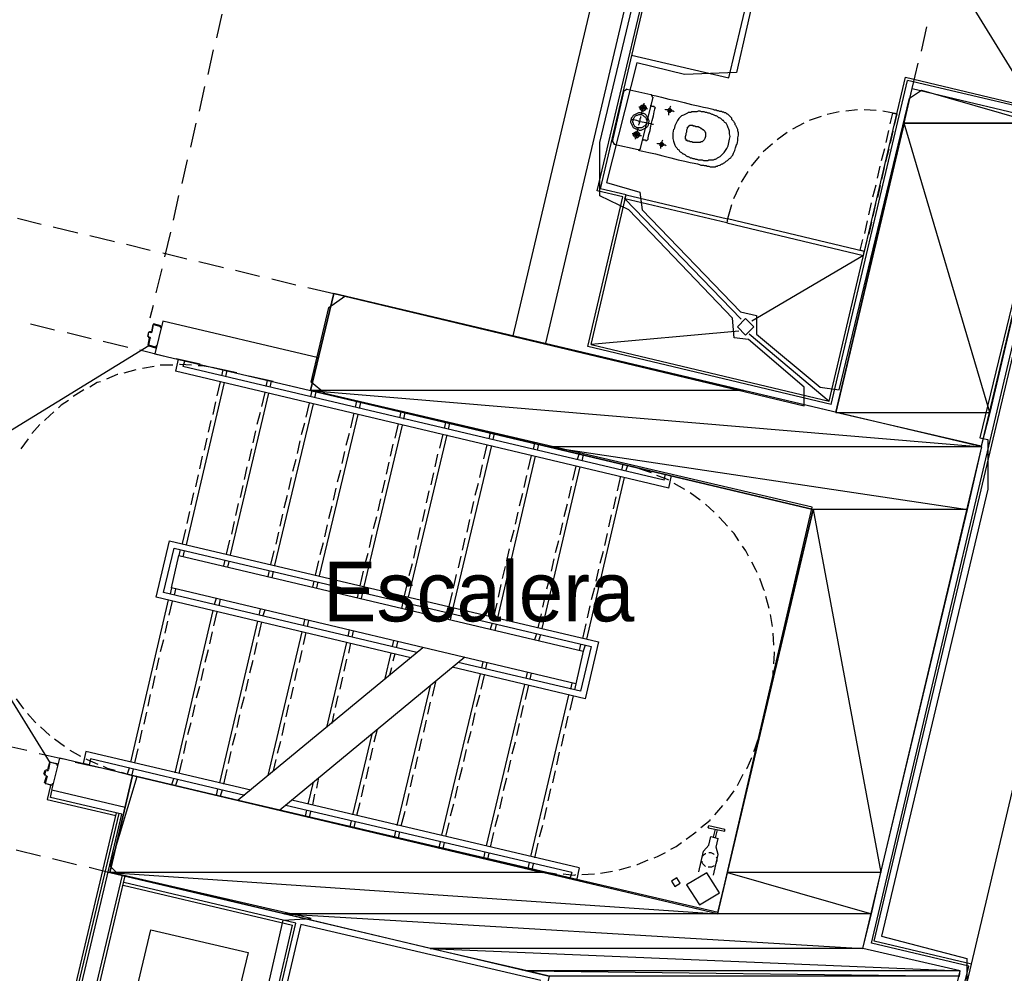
# Model space of a CAD drawing. Header units: feet. Extents: x -79 to 198, y -22 to 181.
# Tile 18 of 96: x 80 to 99, y 46 to 65. Entities that reach past the tile are written whole.
import ezdxf
from ezdxf.enums import TextEntityAlignment as Align

# ---------------------------------------------------------------- set-up
doc = ezdxf.new("R2010")
doc.units = ezdxf.units.FT
for name, color, linetype in [('A-AREA-COMUN', 252, 'CONTINUOUS'), ('A-AREA-UNIDAD', 30, 'CONTINUOUS'), ('A-LINEA', 7, 'CONTINUOUS'), ('A-MURO-CONCRETO', 8, 'CONTINUOUS'), ('A-NOMBRE-ESPACIO', 2, 'CONTINUOUS')]:
    doc.layers.add(name, color=color, linetype=linetype)

msp = doc.modelspace()

# ---------------------------------------------------------------- linework, layer by layer
at = {"layer": 'A-AREA-COMUN'}
msp.add_lwpolyline([(83.072, 39.04), (84.88, 46.9689), (85.44, 47.0044), (81.568, 47.8933), (81.408, 48.0533), (81.952, 49.8489), (93.6, 47.1289), (95.488, 55.2533), (85.712, 57.5289), (85.44, 57.76), (85.792, 59.2533), (86.112, 59.4844), (95.328, 57.28), (95.328, 57.6533), (94.208, 58.6133), (93.92, 58.6489), (93.888, 59.04), (91.808, 61.2089), (91.232, 61.4933), (91.232, 62.56), (92.56, 68.1244)], dxfattribs=at)
at = {"layer": 'A-AREA-UNIDAD'}
for points in [[(94.8, 67.6089), (93.968, 63.9644), (92.928, 63.9289), (91.968, 64.16), (91.36, 61.76), (92.032, 61.5644), (92.08, 61.2089), (94.048, 59.1644), (94.368, 59.0933), (94.368, 58.72), (95.648, 57.6533), (96.032, 57.6), (97.44, 63.4489), (97.68, 63.6089), (100.352, 62.8444), (98.848, 56.64), (99.008, 56.6044), (99.008, 55.6089), (96.88, 46.6489), (98.592, 46.2044), (98.592, 45.2444)], [(90.048, 45.76), (85.232, 46.88), (83.328, 38.8089)]]:
    msp.add_lwpolyline(points, dxfattribs=at)
at = {"layer": 'A-LINEA'}
for p, q in [((89.4933, 58.6844), (92.7733, 72.5911)), ((90.1467, 58.5378), (93.28, 71.7911)), ((91.1733, 61.5911), (92.76, 68.2711)), ((91.24, 61.6311), (92.7867, 68.2044)), ((93.8133, 63.8578), (94.7333, 67.7511)), ((97.7204, 66.8869), (99.9411, 63.2719)), ((83.5467, 64.6578), (83.6533, 65.1378)), ((97.68, 64.3911), (97.7867, 64.8844)), ((83.3733, 63.9244), (83.48, 64.4178)), ((91.8667, 64.3111), (93.8133, 63.8578)), ((97.4933, 63.6444), (97.6133, 64.1511)), ((95.8267, 57.3778), (97.36, 63.8711)), ((95.8667, 57.3111), (97.4, 63.8044)), ((97.36, 63.8711), (99.8133, 63.2844)), ((99.8, 63.2444), (97.4, 63.8044)), ((83.2, 63.1911), (83.3067, 63.6844)), ((91.48, 62.5778), (91.72, 63.6044)), ((91.7774, 63.6299), (91.7213, 63.5952)), ((91.7733, 63.6311), (92.2533, 63.5244)), ((92.2933, 63.4711), (92.04, 62.4444)), ((92.2921, 63.467), (92.2574, 63.5232)), ((96.4, 63.2178), (96.16, 63.1911)), ((96.7733, 63.2044), (96.5333, 63.2178)), ((95.6667, 63.0844), (95.4267, 63.0044)), ((96.0267, 63.1778), (95.7867, 63.1244)), ((97.1867, 63.1378), (97.1333, 62.9111)), ((83.0267, 62.4711), (83.1333, 62.9511)), ((95.32, 62.9511), (95.0933, 62.8311)), ((96.9733, 62.5644), (97.0267, 62.8044)), ((94.9867, 62.7644), (94.7867, 62.6178)), ((97.1067, 62.7911), (97.0533, 62.5511)), ((91.4813, 62.5819), (91.5159, 62.5257)), ((92, 62.4178), (91.5067, 62.5244)), ((91.9959, 62.4057), (92.0521, 62.4404)), ((94.6933, 62.5378), (94.5067, 62.3778)), ((96.88, 62.2044), (96.9467, 62.4444)), ((97.0267, 62.4311), (96.96, 62.1778)), ((82.8533, 61.7378), (82.96, 62.2178)), ((94.4267, 62.2844), (94.2667, 62.0844)), ((96.7333, 46.5511), (100.4133, 62.0978)), ((96.8, 61.8444), (96.8533, 62.0844)), ((96.9333, 62.0578), (96.88, 61.8178)), ((94.2, 61.9778), (94.0667, 61.7644)), ((94.0133, 61.6578), (93.9067, 61.4311)), ((96.7067, 61.4711), (96.7733, 61.7111)), ((96.8533, 61.6978), (96.8, 61.4578)), ((82.68, 61.0044), (82.7867, 61.4978)), ((90.9867, 58.4711), (91.6933, 61.4711)), ((91.6933, 61.4711), (91.1733, 61.5911)), ((91.7333, 61.4311), (94.0667, 59.0178)), ((91.7867, 61.4578), (91.7867, 61.4578)), ((93.8667, 61.3111), (93.7867, 61.0311)), ((96.6267, 61.1111), (96.68, 61.3511)), ((96.76, 61.3378), (96.7067, 61.0844)), ((79.5467, 61.0444), (80.0267, 60.9244)), ((80.2667, 60.8711), (80.76, 60.7511)), ((93.7333, 61.0044), (93.7333, 61.0044)), ((93.8133, 60.9778), (93.8133, 60.9778)), ((96.5467, 60.7378), (96.6, 60.9911)), ((96.68, 60.9644), (96.6267, 60.7244)), ((81, 60.6978), (81.4933, 60.5778)), ((82.5067, 60.2711), (82.6267, 60.7644)), ((81.7333, 60.5244), (82.2133, 60.4044)), ((82.4667, 60.3511), (82.9467, 60.2311)), ((96.52, 60.2978), (94.28, 58.9778)), ((96.4933, 60.3511), (96.4933, 60.3511)), ((83.1867, 60.1778), (83.68, 60.0578)), ((82.3333, 59.5511), (82.4533, 60.0311)), ((83.92, 60.0044), (84.4, 59.8844)), ((84.6533, 59.8311), (85.1333, 59.7111)), ((85.3733, 59.6578), (85.8933, 59.5378)), ((82.2133, 59.0444), (82.28, 59.2978)), ((79.8133, 58.9244), (80.2933, 58.8044)), ((82.2667, 58.9111), (82.24, 58.7644)), ((82.4267, 58.8844), (82.28, 58.9244)), ((82.28, 58.9111), (82.28, 58.9111)), ((82.4267, 58.8711), (82.4267, 58.8711)), ((80.5467, 58.7511), (81.0267, 58.6311)), ((82.1733, 58.6711), (82.1733, 58.6711)), ((82.1733, 58.6578), (82.2, 58.6578)), ((82.2267, 58.7644), (82.2, 58.7644)), ((82.2261, 58.6332), (82.2113, 58.6572)), ((82.2267, 58.7778), (82.2267, 58.7778)), ((82.2287, 58.7516), (82.2528, 58.7665)), ((94.0133, 58.7778), (91.0533, 58.5111)), ((94.2267, 58.7244), (95.8267, 57.3778)), ((78.5709, 56.2715), (82.1859, 58.4922)), ((81.2667, 58.5778), (81.76, 58.4578)), ((82.1867, 58.4978), (82.1867, 58.4978)), ((82.1867, 58.4844), (82.32, 58.4444)), ((82.32, 58.4578), (82.32, 58.4578)), ((95.8667, 57.3111), (90.9867, 58.4711)), ((91.0533, 58.5111), (95.8267, 57.3778)), ((82, 58.4044), (82.48, 58.2844)), ((82.2933, 58.0711), (82.0533, 58.0311)), ((82.6667, 58.0978), (82.4133, 58.0978)), ((82.7733, 58.2178), (82.72, 57.9778)), ((82.7333, 58.2311), (83.2133, 58.1244)), ((82.9067, 58.1911), (82.8667, 58.0711)), ((92.52, 55.7911), (82.8667, 58.0711)), ((81.92, 58.0044), (81.68, 57.9378)), ((92.6133, 55.6311), (82.72, 57.9778)), ((83.4533, 58.0578), (83.9467, 57.9511)), ((83.6667, 58.0044), (83.5333, 58.0311)), ((83.6667, 58.0044), (83.64, 57.8844)), ((83.7467, 57.9911), (83.72, 57.8711)), ((84.1867, 57.8844), (84.68, 57.7778)), ((83.6933, 57.7511), (82.9333, 54.4978)), ((83.6133, 57.7644), (83.5467, 57.4844)), ((84.56, 57.7911), (84.5333, 57.6711)), ((84.64, 57.7778), (84.6133, 57.6578)), ((84.92, 57.7111), (85.4267, 57.5911)), ((84.5867, 57.5378), (83.8133, 54.2978)), ((84.5067, 57.5511), (84.44, 57.2711)), ((85.4533, 57.5911), (85.4267, 57.4711)), ((85.5333, 57.5644), (85.5067, 57.4444)), ((83.52, 57.3644), (83.4667, 57.1111)), ((85.48, 57.3244), (84.7067, 54.0844)), ((85.4, 57.3378), (85.3333, 57.0578)), ((86.3467, 57.3778), (86.32, 57.2578)), ((86.4267, 57.3511), (86.4, 57.2311)), ((84.4133, 57.1511), (84.3467, 56.9111)), ((86.3733, 57.1111), (85.6, 53.8711)), ((86.2933, 57.1378), (86.2267, 56.8444)), ((87.24, 57.1644), (87.2133, 57.0444)), ((87.32, 57.1511), (87.2933, 57.0178)), ((80, 56.9111), (79.84, 56.7244)), ((83.4267, 56.9911), (83.3733, 56.7511)), ((85.3067, 56.9378), (85.24, 56.6978)), ((87.2667, 56.8978), (86.4933, 53.6578)), ((87.1867, 56.9244), (87.12, 56.6311)), ((88.1333, 56.9511), (88.1067, 56.8311)), ((88.2133, 56.9378), (88.1867, 56.8178)), ((84.32, 56.7778), (84.2667, 56.5378)), ((86.2, 56.7244), (86.1333, 56.4844)), ((88.16, 56.6978), (87.3867, 53.4444)), ((88.08, 56.7111), (88.0133, 56.4311)), ((89.0267, 56.7378), (89, 56.6178)), ((89.1067, 56.7244), (89.08, 56.6044)), ((79.76, 56.6178), (79.6133, 56.4178)), ((83.3467, 56.6311), (83.2933, 56.3911)), ((85.2133, 56.5778), (85.16, 56.3244)), ((87.08, 56.5111), (87.0267, 56.2711)), ((89.0533, 56.4844), (88.28, 53.2311)), ((88.96, 56.4978), (88.8933, 56.2178)), ((89.92, 56.5378), (89.8933, 56.4044)), ((90, 56.5111), (89.9733, 56.3911)), ((84.24, 56.4178), (84.1867, 56.1778)), ((86.1067, 56.3644), (86.0533, 56.1244)), ((87.9733, 56.3111), (87.92, 56.0578)), ((89.8533, 56.2844), (89.7867, 56.0044)), ((90.8133, 56.3244), (90.7733, 56.2044)), ((90.8933, 56.2978), (90.8667, 56.1778)), ((83.2533, 56.2711), (83.2, 56.0178)), ((85.1333, 56.2044), (85.0667, 55.9644)), ((87, 56.1511), (86.9467, 55.9111)), ((88.8667, 56.0978), (88.8133, 55.8444)), ((89.9333, 56.2711), (89.1733, 53.0311)), ((91.6933, 56.1111), (91.6667, 55.9911)), ((91.7867, 56.0844), (91.7467, 55.9644)), ((91.9067, 56.0578), (91.7867, 56.0844)), ((83.1733, 55.8978), (83.12, 55.6578)), ((84.1467, 56.0578), (84.0933, 55.8044)), ((86.0267, 55.9911), (85.96, 55.7511)), ((87.8933, 55.9378), (87.84, 55.6978)), ((90.8267, 56.0578), (90.0667, 52.8178)), ((90.7467, 56.0711), (90.68, 55.7911)), ((92.52, 55.7911), (92.5467, 55.9111)), ((85.04, 55.8444), (84.9867, 55.6044)), ((86.92, 55.7911), (86.8533, 55.5378)), ((88.7867, 55.7244), (88.72, 55.4844)), ((89.76, 55.8844), (89.7067, 55.6444)), ((91.72, 55.8444), (90.96, 52.6044)), ((91.64, 55.8711), (91.5733, 55.5778)), ((92.6133, 55.6311), (92.6667, 55.8844)), ((92.9333, 55.6044), (92.72, 55.7244)), ((83.08, 55.5378), (83.0267, 55.2978)), ((84.0667, 55.6844), (84.0133, 55.4444)), ((85.9333, 55.6311), (85.88, 55.3911)), ((87.8, 55.5778), (87.7467, 55.3378)), ((89.68, 55.5244), (89.6133, 55.2711)), ((90.6533, 55.6711), (90.6, 55.4311)), ((93.24, 55.3911), (93.04, 55.5378)), ((83.9733, 55.3244), (83.92, 55.0844)), ((84.96, 55.4844), (84.8933, 55.2311)), ((86.8267, 55.4178), (86.7733, 55.1778)), ((88.6933, 55.3644), (88.64, 55.1244)), ((90.5733, 55.3111), (90.5067, 55.0578)), ((91.5467, 55.4578), (91.4933, 55.2178)), ((93.52, 55.1511), (93.3467, 55.3111)), ((83, 55.1644), (82.9467, 54.9244)), ((84.8667, 55.1111), (84.8133, 54.8711)), ((85.8533, 55.2711), (85.7867, 55.0178)), ((87.72, 55.2044), (87.6667, 54.9644)), ((89.5867, 55.1511), (89.5333, 54.9111)), ((91.4533, 55.0978), (91.4, 54.8578)), ((83.8933, 54.9644), (83.84, 54.7111)), ((86.7467, 55.0578), (86.68, 54.8178)), ((88.6133, 55.0044), (88.56, 54.7511)), ((90.48, 54.9378), (90.4267, 54.6978)), ((82.92, 54.8044), (82.8533, 54.5244)), ((84.7867, 54.7511), (84.7333, 54.5111)), ((85.76, 54.8978), (85.7067, 54.6578)), ((87.6267, 54.8444), (87.5733, 54.6044)), ((89.5067, 54.7911), (89.44, 54.5511)), ((91.3733, 54.7244), (91.32, 54.4844)), ((83.8, 54.5911), (83.7333, 54.3111)), ((85.68, 54.5378), (85.6133, 54.2978)), ((86.6533, 54.6978), (86.6, 54.4444)), ((88.52, 54.6311), (88.4667, 54.3911)), ((90.4, 54.5778), (90.3333, 54.3378)), ((82.8133, 54.4044), (82.7867, 54.2844)), ((82.8933, 54.3778), (82.8667, 54.2578)), ((84.6933, 54.3778), (84.6267, 54.0978)), ((86.5733, 54.3244), (86.5067, 54.0844)), ((87.5467, 54.4844), (87.4933, 54.2311)), ((89.4133, 54.4178), (89.36, 54.1778)), ((91.2933, 54.3644), (91.2267, 54.1244)), ((83.7067, 54.1911), (83.68, 54.0711)), ((83.7867, 54.1644), (83.76, 54.0444)), ((85.5867, 54.1778), (85.52, 53.8844)), ((87.4667, 54.1111), (87.4, 53.8711)), ((88.44, 54.2711), (88.3867, 54.0311)), ((90.3067, 54.2178), (90.2533, 53.9644)), ((84.6, 53.9778), (84.5733, 53.8578)), ((84.68, 53.9644), (84.6533, 53.8311)), ((86.48, 53.9644), (86.4133, 53.6711)), ((89.3333, 54.0578), (89.2667, 53.8178)), ((91.2, 54.0044), (91.1467, 53.7644)), ((80.2126, 50.1189), (77.9758, 53.724)), ((85.4933, 53.7644), (85.4667, 53.6444)), ((85.5733, 53.7511), (85.5467, 53.6311)), ((87.3733, 53.7511), (87.3067, 53.4711)), ((88.3467, 53.8978), (88.2933, 53.6578)), ((90.2267, 53.8444), (90.16, 53.6044)), ((82.64, 53.6311), (82.6133, 53.5111)), ((82.72, 53.6044), (82.6933, 53.4844)), ((86.3867, 53.5511), (86.36, 53.4311)), ((86.4667, 53.5378), (86.44, 53.4178)), ((88.2667, 53.5378), (88.2, 53.2578)), ((89.24, 53.6978), (89.1867, 53.4444)), ((91.12, 53.6311), (91.0533, 53.3911)), ((82.5733, 53.3911), (81.8133, 50.1378)), ((82.6533, 53.3644), (82.5867, 53.0844)), ((83.5333, 53.4178), (83.4933, 53.2978)), ((83.6133, 53.4044), (83.5867, 53.2711)), ((87.28, 53.3511), (87.2533, 53.2178)), ((87.36, 53.3244), (87.3333, 53.2044)), ((89.16, 53.3244), (89.0933, 53.0444)), ((90.1333, 53.4844), (90.08, 53.2444)), ((94.6267, 53.2178), (94.56, 53.4578)), ((83.4667, 53.1778), (82.7067, 49.9244)), ((83.5467, 53.1511), (83.48, 52.8711)), ((84.4133, 53.2044), (84.3867, 53.0844)), ((84.5067, 53.1911), (84.4667, 53.0711)), ((88.1733, 53.1378), (88.1467, 53.0178)), ((91.0267, 53.2711), (90.9733, 53.0311)), ((82.56, 52.9644), (82.5067, 52.7244)), ((84.36, 52.9644), (83.6, 49.7244)), ((84.44, 52.9511), (84.3733, 52.6578)), ((85.3067, 52.9911), (85.28, 52.8711)), ((85.3867, 52.9778), (85.36, 52.8578)), ((88.2533, 53.1111), (88.2267, 52.9911)), ((89.0667, 52.9244), (89.0267, 52.8044)), ((90.0533, 53.1111), (89.9867, 52.8311)), ((94.6933, 52.8578), (94.6533, 53.0978)), ((83.4533, 52.7511), (83.4, 52.5111)), ((85.2533, 52.7511), (84.5733, 49.8711)), ((85.3333, 52.7378), (85.28, 52.4978)), ((86.2, 52.7911), (86.1733, 52.6578)), ((86.28, 52.7644), (86.2533, 52.6444)), ((89.1467, 52.8978), (89.12, 52.7778)), ((90.9467, 52.9111), (90.88, 52.6178)), ((82.48, 52.5911), (82.4133, 52.3511)), ((84.3467, 52.5378), (84.2933, 52.2978)), ((86.1467, 52.5378), (85.7467, 50.8311)), ((87.0933, 52.5778), (87.0667, 52.4578)), ((87.1733, 52.5511), (87.1467, 52.4311)), ((89.96, 52.7111), (89.92, 52.5911)), ((90.04, 52.6978), (90, 52.5644)), ((94.72, 52.4844), (94.7067, 52.7244)), ((83.3733, 52.3911), (83.3067, 52.1378)), ((87.68, 52.4311), (83.9733, 49.3778)), ((85.2533, 52.3778), (85.2, 52.1378)), ((86.2267, 52.5244), (86.1867, 52.3244)), ((90.84, 52.4978), (90.8133, 52.3778)), ((90.9333, 52.4844), (90.8933, 52.3644)), ((82.3867, 52.2311), (82.3333, 51.9911)), ((84.2667, 52.1778), (84.2, 51.9244)), ((88.52, 52.2444), (84.8133, 49.1778)), ((86.1467, 52.2044), (86.0933, 51.9644)), ((87.04, 52.3244), (86.9067, 51.7911)), ((87.12, 52.3111), (87.08, 52.1644)), ((88.88, 52.1511), (88.8533, 52.0311)), ((88.96, 52.1378), (88.9333, 52.0178)), ((83.28, 52.0178), (83.2267, 51.7778)), ((85.16, 52.0178), (85.1067, 51.7778)), ((87.0533, 52.0311), (87.0133, 51.8844)), ((89.7733, 51.9378), (89.7467, 51.8178)), ((82.3067, 51.8711), (82.2533, 51.6178)), ((84.1733, 51.8044), (84.12, 51.5644)), ((86.0667, 51.8444), (86.0133, 51.6044)), ((87.9333, 51.7511), (87.8667, 51.4578)), ((88.8267, 51.9111), (88.0533, 48.6711)), ((88.9067, 51.8844), (88.84, 51.6044)), ((89.8533, 51.9244), (89.8267, 51.8044)), ((83.2, 51.6578), (83.1333, 51.4178)), ((85.08, 51.6444), (85.0267, 51.4044)), ((87.8267, 51.6711), (87.16, 48.8711)), ((89.72, 51.6978), (88.9467, 48.4578)), ((89.8, 51.6844), (89.7333, 51.3911)), ((90.6667, 51.7244), (90.64, 51.6044)), ((90.7467, 51.7111), (90.72, 51.5911)), ((94.6267, 51.4711), (94.6533, 51.6178)), ((82.2133, 51.4978), (82.16, 51.2578)), ((84.0933, 51.4444), (84.0267, 51.2044)), ((85.9733, 51.4711), (85.92, 51.2311)), ((88.8133, 51.4844), (88.7467, 51.2444)), ((90.6, 51.4844), (89.84, 48.2444)), ((90.6933, 51.4711), (90.6267, 51.1778)), ((83.1067, 51.2844), (83.0533, 51.0444)), ((84.9867, 51.2844), (84.9333, 51.0444)), ((87.8267, 51.3378), (87.7733, 51.0978)), ((89.6933, 51.2711), (89.64, 51.0311)), ((82.1333, 51.1378), (82.08, 50.8978)), ((84, 51.0844), (83.9467, 50.8311)), ((85.8933, 51.1111), (85.8533, 50.9111)), ((87.7467, 50.9778), (87.6933, 50.7378)), ((88.72, 51.1244), (88.6667, 50.8711)), ((90.5867, 51.0578), (90.5333, 50.8178)), ((80.0133, 50.8444), (80.2, 50.6711)), ((82.04, 50.7778), (81.9867, 50.5244)), ((83.0267, 50.9244), (82.96, 50.6844)), ((84.9067, 50.9244), (84.8533, 50.6711)), ((86.76, 50.7911), (86.6933, 50.5378)), ((89.6133, 50.9111), (89.56, 50.6711)), ((94.44, 50.6978), (94.48, 50.8311)), ((80.2933, 50.6044), (80.4933, 50.4578)), ((82.9333, 50.5644), (82.88, 50.3111)), ((83.92, 50.7111), (83.8533, 50.4711)), ((86.6533, 50.6978), (86.2667, 49.0844)), ((87.6533, 50.6044), (87.6, 50.3644)), ((88.64, 50.7511), (88.5733, 50.5111)), ((90.5067, 50.6978), (90.4533, 50.4578)), ((79.2533, 50.4844), (79.7333, 50.3778)), ((80.6, 50.3778), (80.8133, 50.2578)), ((81.96, 50.4044), (81.8933, 50.1244)), ((84.8267, 50.5511), (84.76, 50.3111)), ((86.6667, 50.4178), (86.6133, 50.1778)), ((88.5467, 50.3911), (88.4933, 50.1511)), ((89.5333, 50.5378), (89.4667, 50.2978)), ((79.9867, 50.3111), (80.4667, 50.2044)), ((80.24, 49.5778), (80.4, 50.2178)), ((81.8533, 49.8711), (80.4, 50.2178)), ((80.92, 50.3511), (80.8667, 50.1111)), ((84.2267, 49.5778), (80.92, 50.3511)), ((81.0133, 50.2044), (80.9867, 50.0844)), ((84.1067, 49.4711), (81.0133, 50.2044)), ((82.8533, 50.1911), (82.7867, 49.9111)), ((83.8267, 50.3511), (83.7733, 50.1111)), ((84.7333, 50.1911), (84.68, 49.9644)), ((87.5733, 50.2444), (87.52, 50.0044)), ((89.44, 50.1778), (89.3867, 49.9378)), ((90.4133, 50.3378), (90.36, 50.0844)), ((80.08, 49.8978), (80.1067, 49.9778)), ((80.12, 49.9911), (80.1467, 49.9778)), ((80.12, 49.9778), (80.12, 49.9778)), ((80.1467, 49.9911), (80.1467, 49.9911)), ((80.1487, 49.965), (80.1728, 49.9798)), ((80.2133, 50.1378), (80.3467, 50.1111)), ((80.3467, 50.0978), (80.3467, 50.0978)), ((80.7067, 50.1378), (81.2, 50.0311)), ((80.9867, 50.0844), (80.8667, 50.1111)), ((81.44, 49.9778), (81.8533, 49.8711)), ((81.7867, 50.0178), (81.7467, 49.8978)), ((81.8667, 50.0044), (81.84, 49.8844)), ((83.7467, 49.9911), (83.68, 49.6978)), ((86.5867, 50.0444), (86.5333, 49.8044)), ((88.4667, 50.0311), (88.4, 49.7778)), ((90.3333, 49.9644), (90.28, 49.7244)), ((80.0933, 49.7244), (80.1333, 49.8578)), ((80.12, 49.8578), (80.12, 49.8578)), ((80.1461, 49.8465), (80.1313, 49.8706)), ((81.6267, 49.9378), (81.76, 49.8978)), ((82.68, 49.8044), (82.64, 49.6844)), ((82.76, 49.7911), (82.72, 49.6711)), ((85.5867, 49.8311), (85.5467, 49.6178)), ((87.48, 49.8844), (87.4267, 49.6444)), ((89.36, 49.8178), (89.2933, 49.5644)), ((93.9867, 49.6711), (94.1067, 49.8978)), ((80.2133, 49.6711), (80.1467, 49.3911)), ((81.7067, 49.2311), (80.24, 49.5778)), ((80.2533, 49.6844), (80.2533, 49.6844)), ((83.56, 49.6044), (83.5333, 49.4711)), ((83.6533, 49.5778), (83.6133, 49.4578)), ((85.48, 49.7378), (85.3733, 49.2978)), ((86.4933, 49.6844), (86.44, 49.4444)), ((88.3733, 49.6578), (88.32, 49.4178)), ((90.24, 49.6044), (90.1867, 49.3644)), ((80.1467, 49.3911), (81.52, 49.0711)), ((90.8133, 48.0178), (85.0533, 49.3778)), ((85.5067, 49.4978), (85.4667, 49.2844)), ((87.4, 49.5111), (87.3467, 49.2711)), ((89.2667, 49.4444), (89.2133, 49.2044)), ((93.7733, 49.3644), (93.92, 49.5644)), ((90.6667, 47.9244), (84.9333, 49.2711)), ((85.3467, 49.1778), (85.32, 49.0578)), ((86.4133, 49.3244), (86.3467, 49.0711)), ((88.2933, 49.2978), (88.2267, 49.0578)), ((90.16, 49.2311), (90.1067, 48.9911)), ((93.5333, 49.0844), (93.6933, 49.2711)), ((79.24, 39.3911), (81.5333, 49.1244)), ((79.28, 39.3778), (81.5867, 49.1111)), ((79.3333, 39.3644), (81.64, 49.0978)), ((85.4267, 49.1511), (85.4, 49.0311)), ((87.32, 49.1511), (87.24, 48.8578)), ((89.1867, 49.0844), (89.12, 48.8444)), ((86.24, 48.9644), (86.2133, 48.8444)), ((86.32, 48.9511), (86.2933, 48.8311)), ((88.2, 48.9244), (88.1333, 48.6444)), ((90.08, 48.8711), (90.0133, 48.6311)), ((93.5067, 48.6311), (93.5467, 48.7911)), ((93.5467, 48.6178), (93.5867, 48.7778)), ((87.1333, 48.7511), (87.1067, 48.6311)), ((87.2133, 48.7378), (87.1867, 48.6178)), ((89.0933, 48.7244), (89.0267, 48.4311)), ((93.4533, 48.6444), (93.6, 48.6044)), ((93.56, 48.4311), (93.6, 48.6044)), ((88.0267, 48.5378), (88, 48.4178)), ((88.1067, 48.5244), (88.08, 48.4044)), ((89.9867, 48.5111), (89.92, 48.2178)), ((79.52, 48.3778), (80.0133, 48.2578)), ((80.2533, 48.2044), (80.7333, 48.0844)), ((88.92, 48.3378), (88.8933, 48.2044)), ((89, 48.3111), (88.9733, 48.1911)), ((93.2133, 47.9378), (93.3067, 48.3511)), ((80.9867, 48.0311), (81.4, 47.9244)), ((89.8133, 48.1244), (89.7867, 48.0044)), ((89.8933, 48.0978), (89.8667, 47.9778)), ((90.8133, 48.0178), (90.76, 47.7644)), ((91.6133, 47.9778), (91.8533, 48.0444)), ((79.6267, 39.2978), (81.6533, 47.8711)), ((79.68, 39.2844), (81.7067, 47.8578)), ((89.8667, 47.9778), (90, 47.9511)), ((90.6667, 47.9244), (90.6267, 47.8044)), ((90.8667, 47.8844), (91.12, 47.8978)), ((91.24, 47.9111), (91.48, 47.9511)), ((81.6667, 47.6711), (85.0667, 46.8711)), ((85.1333, 46.9111), (81.68, 47.7244)), ((83.1867, 38.8711), (85.0667, 46.8711)), ((83.2133, 38.8044), (85.1333, 46.9111)), ((82.2267, 46.7778), (84.1733, 46.3244)), ((97.8667, 42.8711), (98.6267, 46.0444))]:
    msp.add_line(p, q, dxfattribs=at)
for points in [[(100.4133, 62.9511), (98.88, 56.4711), (95.96, 57.1511), (97.4933, 63.6444), (100.4133, 62.9511)], [(92.2533, 63.5244), (92.28, 63.5111), (92.36, 63.4978), (92.4667, 63.4711), (92.6133, 63.4311), (92.76, 63.4044), (92.92, 63.3644), (93.0667, 63.3244), (93.2, 63.2978), (93.3067, 63.2711), (93.3867, 63.2578), (93.44, 63.2444), (93.4933, 63.2311), (93.52, 63.2178), (93.5333, 63.2178), (93.5467, 63.2178), (93.56, 63.2178), (93.5733, 63.2044), (93.5867, 63.2044), (93.6, 63.2044), (93.6267, 63.1911), (93.64, 63.1911), (93.6533, 63.1911), (93.6667, 63.1911), (93.68, 63.1778), (93.6933, 63.1778), (93.7067, 63.1778), (93.72, 63.1644), (93.7333, 63.1644), (93.7467, 63.1644), (93.76, 63.1511), (93.7733, 63.1378), (93.7867, 63.1378), (93.8, 63.1244), (93.8133, 63.1111), (93.8267, 63.0978), (93.84, 63.0844), (93.8533, 63.0711), (93.8667, 63.0578), (93.8667, 63.0311), (93.88, 63.0178), (93.8933, 63.0044), (93.9067, 62.9911), (93.92, 62.9644), (93.9333, 62.9511), (93.9333, 62.9244), (93.9467, 62.9111), (93.96, 62.8844), (93.9733, 62.8578), (93.9867, 62.8311), (93.9867, 62.8044), (94, 62.7644), (94, 62.7111), (93.9867, 62.6578), (93.9867, 62.6044), (93.9733, 62.5244)], [(92.1867, 63.2311), (92.1733, 63.2444), (92.1467, 63.2444), (92.12, 63.2578), (92.08, 63.2578), (92.0533, 63.2711), (92.0267, 63.2711), (92.0133, 63.2711)], [(92.16, 63.2444), (92.1467, 63.2311), (92.1467, 63.2178), (92.1333, 63.2178), (92.1333, 63.2044), (92.12, 63.2044), (92.1067, 63.1911), (92.0933, 63.1911), (92.08, 63.1911), (92.0667, 63.2044), (92.0533, 63.2178), (92.04, 63.2311), (92.04, 63.2444), (92.04, 63.2578), (92.04, 63.2711), (92.04, 63.2844), (92.0533, 63.2844), (92.0533, 63.2978), (92.0667, 63.2978), (92.0667, 63.3111), (92.08, 63.3111), (92.0933, 63.3111), (92.1067, 63.3111), (92.12, 63.3111), (92.1333, 63.3111), (92.1333, 63.2978), (92.1467, 63.2978), (92.1467, 63.2844), (92.16, 63.2711), (92.16, 63.2578), (92.16, 63.2444)], [(92.0667, 63.1244), (92.0667, 63.1378), (92.0667, 63.1511), (92.08, 63.1911), (92.0933, 63.2178), (92.0933, 63.2578), (92.1067, 63.2978), (92.1067, 63.3244), (92.12, 63.3378), (92.12, 63.3511)], [(92.1333, 63.2444), (92.12, 63.2444), (92.12, 63.2311), (92.1067, 63.2311), (92.0933, 63.2311), (92.08, 63.2311), (92.0667, 63.2311), (92.0667, 63.2444), (92.0667, 63.2578), (92.0667, 63.2711), (92.08, 63.2711), (92.08, 63.2844), (92.0933, 63.2844), (92.1067, 63.2844), (92.12, 63.2844), (92.12, 63.2711), (92.1333, 63.2711), (92.1333, 63.2578), (92.1333, 63.2444)], [(92.0933, 62.6311), (92.0933, 62.6178), (92.12, 62.6178), (92.1333, 62.6178), (92.1467, 62.6178), (92.1467, 62.6044), (92.16, 62.6044), (92.1733, 62.6044), (92.1867, 62.6178), (92.2, 62.6311), (92.2, 62.6578), (92.2133, 62.7244), (92.24, 62.8044), (92.2533, 62.8978), (92.28, 63.0044), (92.3067, 63.0978), (92.32, 63.1778), (92.3333, 63.2311), (92.3333, 63.2444), (92.3467, 63.2578), (92.3333, 63.2711), (92.32, 63.2711), (92.32, 63.2844), (92.3067, 63.2844), (92.2933, 63.2844), (92.28, 63.2844), (92.2667, 63.2978), (92.2533, 63.2978), (92.24, 63.2978)], [(92.72, 63.1778), (92.7067, 63.1911), (92.68, 63.1911), (92.6533, 63.2044), (92.6133, 63.2044), (92.5867, 63.2178), (92.56, 63.2178), (92.5467, 63.2178), (92.5467, 63.2311)], [(92.6667, 63.1911), (92.6533, 63.1911), (92.6533, 63.1778), (92.64, 63.1778), (92.64, 63.1644), (92.6267, 63.1644), (92.6133, 63.1778), (92.6, 63.1778), (92.6, 63.1911), (92.6, 63.2044), (92.6, 63.2178), (92.6, 63.2311), (92.6133, 63.2311), (92.6133, 63.2444), (92.6267, 63.2444), (92.64, 63.2444), (92.64, 63.2311), (92.6533, 63.2311), (92.6667, 63.2178), (92.6667, 63.2044), (92.6667, 63.1911)], [(92.6133, 63.1111), (92.6133, 63.1244), (92.6133, 63.1378), (92.6133, 63.1644), (92.6267, 63.1911), (92.64, 63.2178), (92.64, 63.2578), (92.64, 63.2711), (92.6533, 63.2978)], [(92.2, 62.9511), (92.2, 62.9111), (92.1867, 62.8844), (92.16, 62.8578), (92.1333, 62.8444), (92.1067, 62.8311), (92.08, 62.8178), (92.0533, 62.8044), (92.0267, 62.8044), (92, 62.8178), (91.96, 62.8311), (91.9333, 62.8444), (91.9067, 62.8578), (91.8933, 62.8844), (91.88, 62.9111), (91.8667, 62.9378), (91.8533, 62.9644), (91.8533, 62.9911), (91.8667, 63.0311), (91.8667, 63.0578), (91.8933, 63.0844), (91.9067, 63.1111), (91.9333, 63.1244), (91.96, 63.1378), (91.9867, 63.1511), (92.0133, 63.1644), (92.04, 63.1644), (92.08, 63.1511), (92.1067, 63.1511), (92.1333, 63.1378), (92.16, 63.1111), (92.1733, 63.0844), (92.1867, 63.0711), (92.2, 63.0311), (92.2133, 63.0044), (92.2133, 62.9778), (92.2, 62.9511)], [(92.3067, 62.9244), (92.2933, 62.9244), (92.2533, 62.9378), (92.1867, 62.9511), (92.12, 62.9644), (92.04, 62.9778), (91.9733, 63.0044), (91.9067, 63.0178), (91.8667, 63.0178), (91.8533, 63.0311)], [(92.16, 62.9511), (92.16, 62.9378), (92.1467, 62.9111), (92.1333, 62.8978), (92.1067, 62.8844), (92.0933, 62.8711), (92.0667, 62.8578), (92.0533, 62.8578), (92.0267, 62.8578), (92, 62.8578), (91.9733, 62.8578), (91.96, 62.8711), (91.9333, 62.8844), (91.92, 62.9111), (91.9067, 62.9244), (91.9067, 62.9511), (91.8933, 62.9644), (91.8933, 62.9911), (91.9067, 63.0178), (91.9067, 63.0444), (91.92, 63.0578), (91.9333, 63.0844), (91.9467, 63.0978), (91.9733, 63.1111), (91.9867, 63.1111), (92.0133, 63.1244), (92.04, 63.1244), (92.0667, 63.1244), (92.0933, 63.1111), (92.1067, 63.0978), (92.12, 63.0844), (92.1467, 63.0711), (92.16, 63.0444), (92.16, 63.0311), (92.1733, 63.0044), (92.1733, 62.9778), (92.16, 62.9511)], [(92.0133, 62.9111), (92.0133, 62.9244), (92.0267, 62.9511), (92.0267, 62.9778), (92.04, 63.0044), (92.04, 63.0444), (92.0533, 63.0578), (92.0533, 63.0844)], [(92.7067, 62.8311), (92.6933, 62.7511), (92.6933, 62.6978), (92.6933, 62.6444), (92.7067, 62.5911), (92.72, 62.5511), (92.7333, 62.5111), (92.7467, 62.4844), (92.7733, 62.4578), (92.7867, 62.4311), (92.8133, 62.4178), (92.8267, 62.3911), (92.84, 62.3778), (92.8667, 62.3644), (92.88, 62.3511), (92.8933, 62.3378), (92.9067, 62.3378), (92.9333, 62.3244), (92.9467, 62.3111), (92.96, 62.2978), (92.9867, 62.2844), (93, 62.2844), (93.0267, 62.2711), (93.04, 62.2578), (93.0667, 62.2578), (93.0933, 62.2444), (93.12, 62.2444), (93.1467, 62.2311), (93.1733, 62.2311), (93.2, 62.2178), (93.2267, 62.2178), (93.2533, 62.2178), (93.28, 62.2178), (93.3067, 62.2044), (93.3333, 62.2044), (93.36, 62.2044), (93.3733, 62.2044), (93.4, 62.2044), (93.4133, 62.2178), (93.44, 62.2178), (93.4533, 62.2178), (93.4667, 62.2178), (93.4933, 62.2178), (93.5067, 62.2178), (93.5333, 62.2311), (93.5467, 62.2311), (93.5733, 62.2444), (93.5867, 62.2578), (93.6133, 62.2711), (93.64, 62.2844), (93.6667, 62.3111), (93.6933, 62.3378), (93.72, 62.3644), (93.7467, 62.4044), (93.7733, 62.4444), (93.8, 62.4978), (93.8133, 62.5644), (93.8267, 62.6311), (93.84, 62.6844), (93.8267, 62.7378), (93.8267, 62.7911), (93.8133, 62.8311), (93.8, 62.8578), (93.7867, 62.8978), (93.7733, 62.9244), (93.76, 62.9511), (93.7333, 62.9644), (93.72, 62.9778), (93.7067, 63.0044), (93.6933, 63.0044), (93.68, 63.0178), (93.6667, 63.0311), (93.6533, 63.0444), (93.6267, 63.0578), (93.6133, 63.0578), (93.6, 63.0711), (93.5867, 63.0844), (93.56, 63.0978), (93.5467, 63.0978), (93.52, 63.1111), (93.4933, 63.1244), (93.48, 63.1244), (93.4533, 63.1378), (93.4267, 63.1511), (93.4, 63.1511), (93.3733, 63.1644), (93.3467, 63.1644), (93.32, 63.1778), (93.2933, 63.1778), (93.2667, 63.1778), (93.24, 63.1911), (93.2133, 63.1911), (93.2, 63.1911), (93.1733, 63.1778), (93.16, 63.1778), (93.1333, 63.1778), (93.1067, 63.1778), (93.0933, 63.1778), (93.0667, 63.1778), (93.0533, 63.1644), (93.0267, 63.1644), (93, 63.1644), (92.9867, 63.1511), (92.96, 63.1378), (92.9333, 63.1244), (92.9067, 63.1111), (92.8667, 63.0978), (92.84, 63.0711), (92.8133, 63.0444), (92.7867, 63.0044), (92.76, 62.9511), (92.7333, 62.8978), (92.72, 62.8311)], [(97.0533, 62.9378), (97.1067, 63.1511), (97.1867, 63.1378), (96.9067, 63.1911)], [(91.9467, 62.6311), (91.9467, 62.6444), (91.96, 62.6578), (91.96, 62.6978), (91.9733, 62.7244), (91.9733, 62.7644), (91.9867, 62.8044), (92, 62.8311), (92, 62.8444), (92, 62.8578)], [(92.9867, 62.8711), (93, 62.8711), (93, 62.8844), (93.0133, 62.8844), (93.0133, 62.8978), (93.0267, 62.8978), (93.0267, 62.9111), (93.04, 62.9111), (93.0533, 62.9111), (93.0667, 62.9111), (93.08, 62.9111), (93.0933, 62.9111), (93.0933, 62.8978), (93.1067, 62.8978), (93.12, 62.8978), (93.1333, 62.8978), (93.1467, 62.8844), (93.1733, 62.8844), (93.1867, 62.8844), (93.2, 62.8844), (93.2133, 62.8711), (93.2267, 62.8711), (93.24, 62.8578), (93.2533, 62.8578), (93.2533, 62.8444), (93.2667, 62.8444), (93.28, 62.8311), (93.2933, 62.8311), (93.2933, 62.8178), (93.3067, 62.8178), (93.32, 62.8044), (93.3333, 62.7911), (93.3333, 62.7778), (93.3467, 62.7644), (93.3467, 62.7378), (93.3467, 62.7111), (93.3467, 62.6844), (93.3333, 62.6444), (93.32, 62.6178), (93.3067, 62.6044), (93.2933, 62.5911), (93.28, 62.5778), (93.2667, 62.5778), (93.2533, 62.5778), (93.24, 62.5644), (93.2267, 62.5644), (93.2133, 62.5644), (93.2, 62.5644), (93.1867, 62.5644), (93.1733, 62.5644), (93.16, 62.5644), (93.1467, 62.5644), (93.1333, 62.5644), (93.12, 62.5644), (93.1067, 62.5644), (93.0933, 62.5644), (93.08, 62.5778), (93.0667, 62.5778), (93.0533, 62.5778), (93.04, 62.5778), (93.0267, 62.5911), (93.0133, 62.5911), (93, 62.5911), (92.9867, 62.5911), (92.9867, 62.6044), (92.9733, 62.6044), (92.96, 62.6044), (92.96, 62.6178), (92.96, 62.6311), (92.9467, 62.6311), (92.9467, 62.6444), (92.9467, 62.6578), (92.9467, 62.6711), (92.9467, 62.6844), (92.96, 62.7244), (92.96, 62.7511), (92.9733, 62.7778), (92.9733, 62.8178), (92.9867, 62.8444), (92.9867, 62.8578), (92.9867, 62.8711)], [(92.0667, 62.6978), (92.0533, 62.6978), (92.04, 62.6978), (92.0133, 62.7111), (91.9867, 62.7111), (91.96, 62.7244), (91.9333, 62.7244), (91.9067, 62.7378), (91.8933, 62.7378), (91.88, 62.7378)], [(92.0267, 62.7111), (92.0267, 62.6978), (92.0133, 62.6844), (92, 62.6711), (91.9867, 62.6578), (91.9733, 62.6578), (91.96, 62.6578), (91.9467, 62.6711), (91.9333, 62.6711), (91.92, 62.6844), (91.92, 62.6978), (91.9067, 62.6978), (91.9067, 62.7111), (91.9067, 62.7244), (91.9067, 62.7378), (91.92, 62.7511), (91.92, 62.7644), (91.9333, 62.7644), (91.9467, 62.7778), (91.96, 62.7778), (91.9733, 62.7778), (91.9867, 62.7778), (92, 62.7778), (92, 62.7644), (92.0133, 62.7644), (92.0133, 62.7511), (92.0267, 62.7511), (92.0267, 62.7378), (92.0267, 62.7244), (92.0267, 62.7111)], [(92, 62.7111), (92, 62.6978), (91.9867, 62.6978), (91.9733, 62.6844), (91.96, 62.6844), (91.96, 62.6978), (91.9467, 62.6978), (91.9467, 62.7111), (91.9333, 62.7111), (91.9333, 62.7244), (91.9467, 62.7378), (91.9467, 62.7511), (91.96, 62.7511), (91.9733, 62.7511), (91.9867, 62.7511), (91.9867, 62.7378), (92, 62.7378), (92, 62.7244), (92, 62.7111)], [(92.4533, 62.4444), (92.4533, 62.4578), (92.4533, 62.4844), (92.4667, 62.5111), (92.4667, 62.5378), (92.48, 62.5778), (92.48, 62.5911), (92.4933, 62.6178)], [(92, 62.4178), (92.0267, 62.4044), (92.0933, 62.3911), (92.2133, 62.3644), (92.3467, 62.3378), (92.4933, 62.2978), (92.6533, 62.2578), (92.8, 62.2178), (92.9333, 62.1911), (93.04, 62.1644), (93.12, 62.1511), (93.1867, 62.1378), (93.2267, 62.1244), (93.2533, 62.1111), (93.2667, 62.1111), (93.28, 62.1111), (93.2933, 62.1111), (93.3067, 62.1111), (93.32, 62.0978), (93.3333, 62.0978), (93.3467, 62.0978), (93.36, 62.0978), (93.3733, 62.0844), (93.3867, 62.0844), (93.4, 62.0844), (93.4133, 62.0844), (93.44, 62.0711), (93.4533, 62.0711), (93.4667, 62.0711), (93.48, 62.0711), (93.4933, 62.0711), (93.5067, 62.0711), (93.52, 62.0711), (93.5467, 62.0711), (93.56, 62.0844), (93.5733, 62.0844), (93.5867, 62.0844), (93.6, 62.0978), (93.6267, 62.1111), (93.64, 62.1111), (93.6533, 62.1244), (93.68, 62.1378), (93.6933, 62.1378), (93.7067, 62.1511), (93.7333, 62.1644), (93.7467, 62.1778), (93.76, 62.1911), (93.7867, 62.2044), (93.8, 62.2178), (93.8267, 62.2444), (93.8533, 62.2578), (93.8667, 62.2844), (93.8933, 62.3111), (93.9067, 62.3511), (93.9333, 62.4044), (93.9467, 62.4578), (93.9733, 62.5378)], [(92.56, 62.4978), (92.5467, 62.5111), (92.52, 62.5111), (92.4933, 62.5244), (92.4533, 62.5244), (92.4267, 62.5378), (92.4, 62.5378), (92.3867, 62.5378), (92.3867, 62.5511)], [(92.5067, 62.5111), (92.4933, 62.5111), (92.4933, 62.4978), (92.48, 62.4978), (92.48, 62.4844), (92.4667, 62.4844), (92.4533, 62.4978), (92.44, 62.4978), (92.44, 62.5111), (92.44, 62.5244), (92.44, 62.5378), (92.44, 62.5511), (92.4533, 62.5511), (92.4533, 62.5644), (92.4667, 62.5644), (92.48, 62.5644), (92.48, 62.5511), (92.4933, 62.5511), (92.5067, 62.5378), (92.5067, 62.5244), (92.5067, 62.5111)], [(98.6267, 46.0444), (96.68, 46.5111), (100.36, 62.1111)], [(91.0533, 58.5111), (91.76, 61.5111), (91.24, 61.6311)], [(91.76, 61.5111), (93.7867, 61.0311), (93.7733, 60.9511), (91.7333, 61.4311), (91.76, 61.5111)], [(98.68, 46.0844), (102.24, 61.1244), (100.2933, 61.5911)], [(93.7733, 60.9511), (96.52, 60.2978), (96.5333, 60.3778), (93.7867, 61.0311), (93.7733, 60.9511)], [(96.5867, 60.6044), (96.5333, 60.3778), (96.4533, 60.4044), (96.5067, 60.6178)], [(81.4, 47.9244), (90.2133, 45.8444), (89.9867, 44.8711), (97.7733, 43.0311), (98.4533, 45.9511), (96.5067, 46.4044), (98.8933, 56.4578), (85.8933, 59.5378), (85.4267, 57.5911), (95.5067, 55.2044), (93.5867, 47.0978), (81.8533, 49.8711), (81.4, 47.9244)], [(82.2533, 58.7644), (82.28, 58.9111), (82.4267, 58.8711), (82.4133, 58.8578), (82.4267, 58.8444), (82.4267, 58.8711)], [(85.5867, 58.2444), (82.4667, 58.9778), (82.3067, 58.3244), (85.4267, 57.5911)], [(94.32, 58.8644), (94.1533, 59.0311), (93.9867, 58.8644), (94.1533, 58.6978), (94.32, 58.8644)], [(82.16, 58.6711), (82.1867, 58.7644), (82.1867, 58.7644)], [(82.2, 58.6578), (82.1733, 58.6711), (82.1867, 58.7644), (82.2267, 58.7511)], [(82.1733, 58.4978), (82.2, 58.6444), (82.2, 58.6444)], [(82.3333, 58.4578), (82.3467, 58.4844), (82.3333, 58.4844), (82.32, 58.4578), (82.1867, 58.4978), (82.2133, 58.6311)], [(83.04, 58.0978), (82.8133, 58.1111), (82.8, 58.1111)], [(83.4133, 58.0578), (83.2533, 58.0844), (83.1733, 58.0844)], [(81.56, 57.9111), (81.5467, 57.9111), (81.3333, 57.8178)], [(81.2133, 57.7644), (81.1467, 57.7511), (81, 57.6578)], [(80.88, 57.6044), (80.7733, 57.5378), (80.6667, 57.4711)], [(80.5733, 57.3911), (80.4267, 57.2978), (80.3733, 57.2444)], [(80.28, 57.1644), (80.1067, 57.0044), (80.0933, 56.9911)], [(92.2667, 55.9378), (92.1867, 55.9644), (92.0267, 56.0178)], [(92.6133, 55.7911), (92.5867, 55.8044), (92.3733, 55.8844)], [(93.7867, 54.8711), (93.6267, 55.0444), (93.6133, 55.0578)], [(94.0133, 54.5778), (93.92, 54.7244), (93.8667, 54.7778)], [(87.44, 52.2311), (82.3333, 53.4444), (82.6, 54.5778), (91.2, 52.5511), (90.9333, 51.4044), (88.2667, 52.0444)], [(87.56, 52.3378), (82.48, 53.5378), (82.6933, 54.4311), (91.0533, 52.4578), (90.84, 51.5644), (88.3867, 52.1378)], [(94.2133, 54.2711), (94.16, 54.3778), (94.0933, 54.4711)], [(90.8933, 52.3644), (90.7467, 51.7111), (82.64, 53.6311), (82.7867, 54.2844), (90.8933, 52.3644)], [(94.3867, 53.9378), (94.36, 53.9911), (94.28, 54.1511)], [(94.5333, 53.5778), (94.52, 53.5911), (94.44, 53.8178)], [(94.72, 52.1111), (94.7333, 52.3244), (94.7333, 52.3511)], [(94.68, 51.7378), (94.7067, 51.8978), (94.7067, 51.9778)], [(79.52, 51.4044), (79.6267, 51.2578), (79.6667, 51.2044)], [(79.7467, 51.1111), (79.9067, 50.9378), (79.92, 50.9244)], [(94.32, 50.3511), (94.3467, 50.4178), (94.4, 50.5778)], [(80.92, 50.2044), (80.9467, 50.1911), (81.16, 50.0978)], [(94.1733, 50.0044), (94.1867, 50.0178), (94.28, 50.2311)], [(80.1467, 49.9778), (80.12, 49.9778), (80.0933, 49.8844), (80.12, 49.8844)], [(80.16, 49.9911), (80.2, 50.1378), (80.2, 50.1378)], [(80.36, 50.0978), (80.3467, 50.0711), (80.3467, 50.0978), (80.2, 50.1378), (80.1733, 49.9911)], [(81.2667, 50.0578), (81.3467, 50.0178), (81.5067, 49.9778)], [(80.12, 49.8711), (80.0933, 49.8844), (80.0933, 49.8844)], [(80.1467, 49.8578), (80.1067, 49.7111), (80.2533, 49.6844), (80.2533, 49.7111), (80.2667, 49.7111), (80.2533, 49.6844)], [(80.24, 49.6711), (80.1067, 49.7111), (80.1067, 49.7111)], [(81.64, 49.0978), (80.2133, 49.4311), (80.24, 49.5644)], [(93.2533, 48.8311), (93.44, 48.9778), (93.44, 48.9911)], [(93.4, 48.8178), (93.4133, 48.8711), (93.7333, 48.7911)], [(93.4, 48.8178), (93.7333, 48.7511), (93.7333, 48.7911)], [(92.96, 48.5911), (93.1067, 48.6978), (93.16, 48.7378)], [(93.3067, 48.3511), (93.4133, 48.4711), (93.4533, 48.6444)], [(92.6533, 48.3911), (92.76, 48.4444), (92.8667, 48.5244)], [(93.5067, 47.8711), (93.6, 48.2844), (93.56, 48.4311)], [(92.32, 48.2178), (92.3867, 48.2444), (92.5467, 48.3244)], [(93.28, 48.2178), (93.28, 48.2444), (93.2933, 48.2578), (93.32, 48.2844), (93.3467, 48.2978), (93.3467, 48.3111)], [(93.4133, 48.3244), (93.4267, 48.3244), (93.4533, 48.3244), (93.48, 48.3111), (93.5067, 48.2978), (93.52, 48.2844)], [(93.56, 48.2311), (93.5733, 48.2178), (93.5733, 48.1911), (93.5733, 48.1511), (93.56, 48.1244), (93.56, 48.1111)], [(91.9733, 48.0844), (91.9867, 48.0844), (92.2, 48.1778)], [(93.3467, 48.0444), (93.3333, 48.0578), (93.3067, 48.0844), (93.2933, 48.0978), (93.28, 48.1244), (93.28, 48.1511)], [(93.52, 48.0578), (93.4933, 48.0444), (93.4667, 48.0311), (93.44, 48.0311), (93.4133, 48.0311), (93.4, 48.0311)], [(90.12, 47.9378), (90.28, 47.9111), (90.36, 47.8978)], [(90.4933, 47.8978), (90.72, 47.8711), (90.7467, 47.8844)], [(92.669, 47.7511), (92.7334, 47.6468), (92.8377, 47.7112), (92.7733, 47.8154), (92.669, 47.7511)], [(92.9691, 47.6761), (93.2248, 47.2799), (93.6309, 47.5195), (93.3752, 47.9157), (92.9691, 47.6761)], [(84.1733, 46.3244), (83.7067, 44.3778), (81.76, 44.8311), (82.2267, 46.7778)], [(97.9067, 42.8044), (98.68, 46.0844), (96.7333, 46.5511)]]:
    msp.add_lwpolyline(points, dxfattribs=at)
at = {"layer": 'A-MURO-CONCRETO'}
for points in [[(97.4933, 63.6444), (100.4133, 62.9511), (97.3333, 62.9511), (97.4933, 63.6444), (97.4933, 63.6444)], [(97.3333, 62.9511), (95.96, 57.1511), (99.0533, 57.1511), (97.3333, 62.9511)], [(97.3333, 62.9511), (100.4133, 62.9511), (99.0533, 57.1511), (97.3333, 62.9511), (97.3333, 62.9511)], [(85.8933, 59.5378), (94.12, 57.5911), (85.4267, 57.5911), (85.8933, 59.5378), (85.8933, 59.5378)], [(94.12, 57.5911), (85.4267, 57.5911), (98.8933, 56.4578), (94.12, 57.5911)], [(85.4267, 57.5911), (98.8933, 56.4578), (90.2, 56.4578), (85.4267, 57.5911), (85.4267, 57.5911)], [(95.96, 57.1511), (99.0533, 57.1511), (98.88, 56.4711), (95.96, 57.1511), (95.96, 57.1511)], [(98.8933, 56.4578), (90.2, 56.4578), (98.6, 55.2044), (98.8933, 56.4578)], [(90.2, 56.4578), (98.6, 55.2044), (95.5067, 55.2044), (90.2, 56.4578), (90.2, 56.4578)], [(95.5067, 55.2044), (96.8667, 47.9244), (93.7867, 47.9244), (95.5067, 55.2044), (95.5067, 55.2044)], [(98.6, 55.2044), (95.5067, 55.2044), (96.8667, 47.9244), (98.6, 55.2044)], [(81.8533, 49.8711), (90.08, 47.9244), (81.4, 47.9244), (81.8533, 49.8711), (81.8533, 49.8711)], [(90.08, 47.9244), (81.4, 47.9244), (93.5867, 47.0978), (90.08, 47.9244)], [(81.4, 47.9244), (93.5867, 47.0978), (84.9067, 47.0978), (81.4, 47.9244), (81.4, 47.9244)], [(93.7867, 47.9244), (96.68, 47.0978), (93.5867, 47.0978), (93.7867, 47.9244), (93.7867, 47.9244)], [(96.8667, 47.9244), (93.7867, 47.9244), (96.68, 47.0978), (96.8667, 47.9244)], [(96.68, 47.0978), (84.9067, 47.0978), (96.5067, 46.4044), (96.68, 47.0978)], [(84.9067, 47.0978), (96.5067, 46.4044), (87.8267, 46.4044), (84.9067, 47.0978), (84.9067, 47.0978)], [(96.5067, 46.4044), (87.8267, 46.4044), (98.4533, 45.9511), (96.5067, 46.4044)], [(87.8267, 46.4044), (98.4533, 45.9511), (89.7733, 45.9511), (87.8267, 46.4044), (87.8267, 46.4044)], [(98.4533, 45.9511), (89.7733, 45.9511), (98.44, 45.8444), (98.4533, 45.9511)], [(89.7733, 45.9511), (98.44, 45.8444), (90.2133, 45.8444), (89.7733, 45.9511), (89.7733, 45.9511)]]:
    msp.add_lwpolyline(points, dxfattribs=at)

# ---------------------------------------------------------------- texts
at = {"layer": 'A-NOMBRE-ESPACIO'}
msp.add_text('Escalera', height=1.2, dxfattribs=at).set_placement((88.8, 52.96), align=Align.CENTER)

doc.saveas('drawing.dxf')
